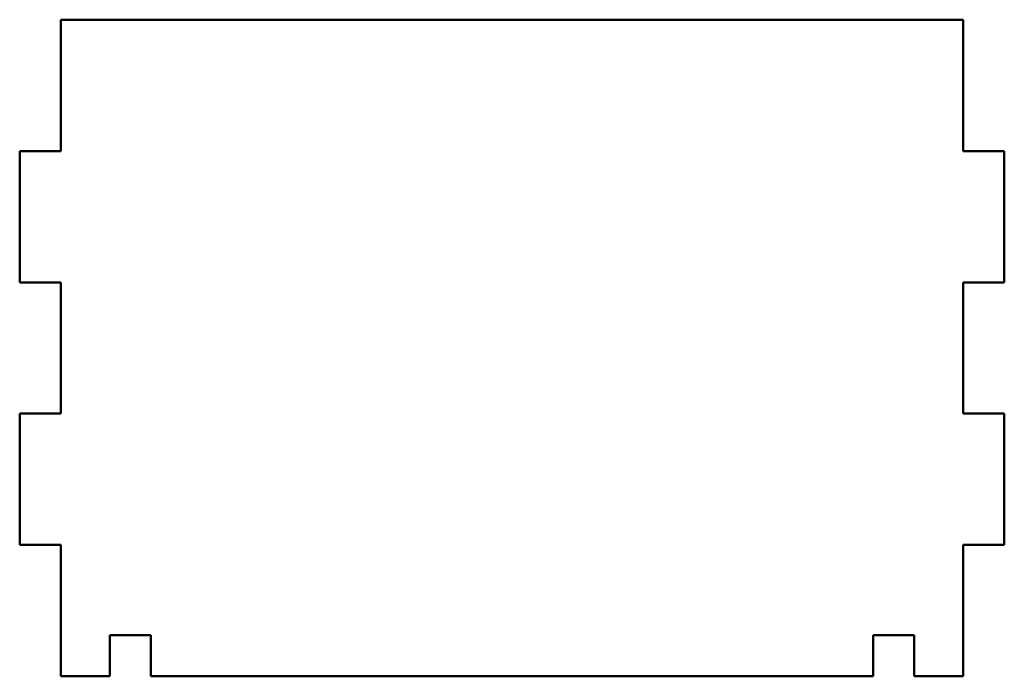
# Model space of a CAD drawing. Header units: millimetres. Extents: x 118.5 to 178.5, y 85 to 125.
import ezdxf

# ---------------------------------------------------------------- set-up
doc = ezdxf.new("R2010")
doc.units = ezdxf.units.MM
doc.layers.add('Visible (ISO)', color=7, linetype='Continuous', lineweight=50)

msp = doc.modelspace()

# ---------------------------------------------------------------- linework, layer by layer
at = {"layer": 'Visible (ISO)'}
for p, q in [((121, 125), (121, 117)), ((176, 125), (121, 125)), ((176, 117), (176, 125)), ((118.5, 117), (118.5, 109)), ((121, 117), (118.5, 117)), ((178.5, 117), (176, 117)), ((178.5, 109), (178.5, 117)), ((118.5, 109), (121, 109)), ((121, 109), (121, 101)), ((176, 109), (178.5, 109)), ((176, 101), (176, 109)), ((118.5, 101), (118.5, 93)), ((121, 101), (118.5, 101)), ((178.5, 101), (176, 101)), ((178.5, 93), (178.5, 101)), ((118.5, 93), (121, 93)), ((121, 93), (121, 85)), ((176, 85), (176, 93)), ((176, 93), (178.5, 93)), ((124, 87.5), (126.5, 87.5)), ((124, 85), (124, 87.5)), ((126.5, 87.5), (126.5, 85)), ((170.5, 87.5), (173, 87.5)), ((170.5, 85), (170.5, 87.5)), ((173, 87.5), (173, 85)), ((121, 85), (124, 85)), ((126.5, 85), (170.5, 85)), ((173, 85), (176, 85))]:
    msp.add_line(p, q, dxfattribs=at)

doc.saveas('drawing.dxf')
